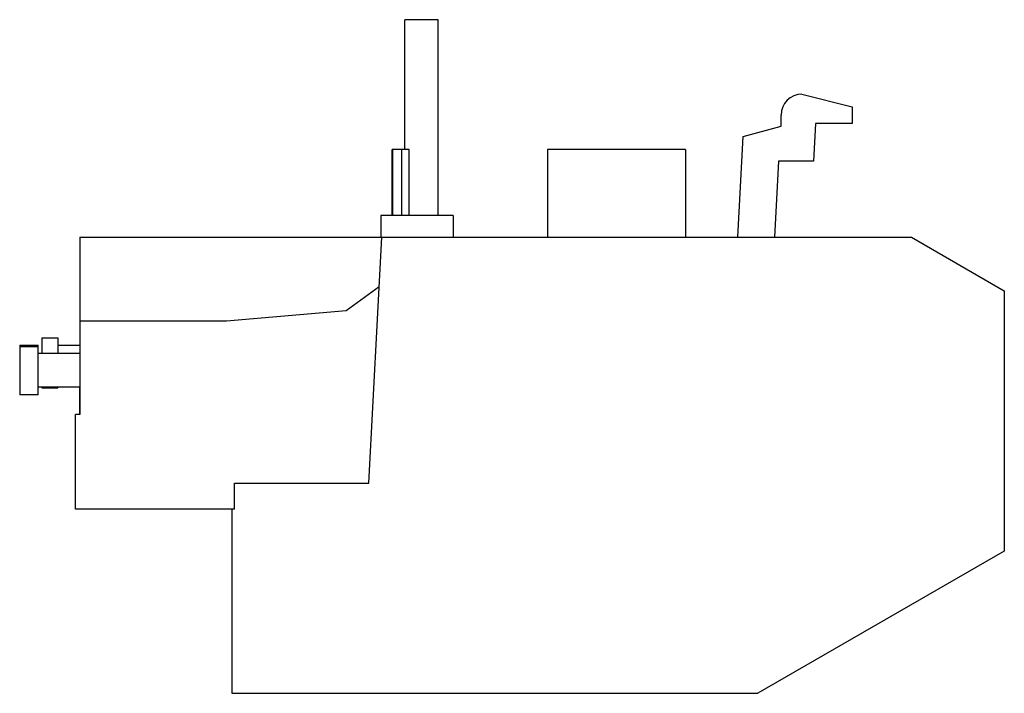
# Model space of a CAD drawing. Header units: millimetres. Extents: x 17 to 134, y 65 to 145.
import ezdxf

# ---------------------------------------------------------------- set-up
doc = ezdxf.new("R2010")
doc.units = ezdxf.units.MM
doc.header["$LTSCALE"] = 13.711099
doc.layers.add('00_COMPONENTS_1', color=7, linetype='CONTINUOUS')

msp = doc.modelspace()

# ---------------------------------------------------------------- linework, layer by layer
at = {"layer": '00_COMPONENTS_1', "color": 7, "linetype": 'Continuous'}
for p, q in [((62.83, 129.92), (62.83, 145.42)), ((66.83, 145.42), (62.83, 145.42)), ((66.83, 122.02), (66.83, 145.42)), ((110.3, 136.52), (116.3, 135.02)), ((116.3, 135.02), (116.28, 133.02)), ((107.8, 132.68), (107.8, 134.02)), ((111.9, 133.02), (111.67, 128.52)), ((116.28, 133.02), (111.9, 133.02)), ((103.27, 131.47), (107.8, 132.68)), ((102.64, 119.42), (103.27, 131.47)), ((61.34, 122.02), (61.34, 129.92)), ((63.35, 129.92), (61.34, 129.92)), ((61.41, 122.02), (61.41, 129.92)), ((62.43, 129.92), (62.43, 122.02)), ((63.35, 122.02), (63.35, 129.92)), ((79.91, 129.92), (79.91, 119.42)), ((96.39, 129.92), (79.91, 129.92)), ((96.39, 129.92), (96.39, 119.42)), ((107.5, 128.52), (107.02, 119.42)), ((111.67, 128.52), (107.5, 128.52)), ((59.97, 122.02), (59.97, 119.42)), ((68.6, 122.02), (59.97, 122.02)), ((68.6, 122.02), (68.6, 119.42)), ((23.99, 119.42), (23.99, 98.22)), ((23.99, 119.42), (123.39, 119.42)), ((58.55, 90.02), (60.09, 119.42)), ((123.39, 119.42), (134.48, 113.02)), ((55.85, 110.67), (59.78, 113.53)), ((134.48, 113.02), (134.48, 81.92)), ((41.55, 109.42), (55.85, 110.67)), ((23.99, 109.42), (41.55, 109.42)), ((19.47, 107.42), (19.47, 105.51)), ((19.47, 107.42), (21.37, 107.42)), ((21.37, 107.42), (21.37, 105.51)), ((16.82, 106.52), (16.82, 100.6)), ((16.82, 106.52), (19.02, 106.52)), ((16.82, 106.38), (19.02, 106.38)), ((19.02, 100.6), (19.02, 106.52)), ((21.37, 106.52), (23.99, 106.52)), ((23.99, 105.51), (19.02, 105.51)), ((19.02, 101.53), (23.99, 101.53)), ((19.47, 101.53), (19.47, 101.42)), ((19.47, 101.42), (21.37, 101.42)), ((21.37, 101.53), (21.37, 101.42)), ((23.95, 101.53), (23.95, 98.22)), ((19.02, 100.6), (16.82, 100.6)), ((23.95, 101.11), (23.99, 101.11)), ((23.49, 86.92), (23.49, 98.22)), ((23.99, 98.22), (23.49, 98.22)), ((42.49, 86.92), (42.49, 90.02)), ((42.49, 90.02), (58.55, 90.02)), ((42.49, 86.92), (23.49, 86.92)), ((42.18, 86.92), (42.18, 64.92)), ((134.48, 81.92), (105.03, 64.92)), ((42.18, 64.92), (105.03, 64.92))]:
    msp.add_line(p, q, dxfattribs=at)
msp.add_arc((110.3, 134.02), 2.5, 90.0004, 180, dxfattribs=at)

doc.saveas('drawing.dxf')
